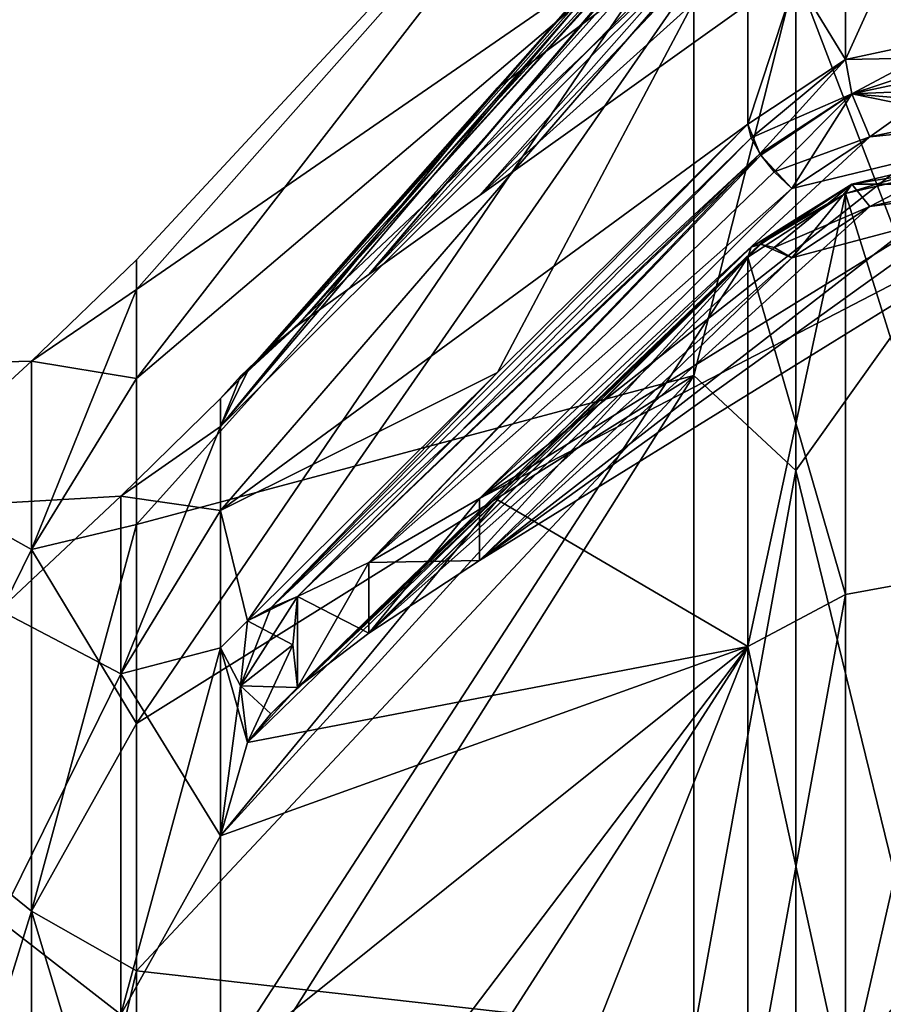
# Model space of a CAD drawing. Extents: x -65 to 0, y -51 to 51.
# Tile 13 of 16: x -43 to -29, y 27 to 43. Entities that reach past the tile are written whole.
import ezdxf

# ---------------------------------------------------------------- set-up
doc = ezdxf.new("R2010")
doc.units = 0
doc.header["$LTSCALE"] = 65.185185
for name, color, linetype in [('101', 7, 'CONTINUOUS'), ('102', 7, 'CONTINUOUS'), ('26', 7, 'CONTINUOUS'), ('27', 7, 'CONTINUOUS'), ('6', 7, 'CONTINUOUS'), ('63', 7, 'CONTINUOUS'), ('64', 7, 'CONTINUOUS'), ('66', 7, 'CONTINUOUS'), ('67', 7, 'CONTINUOUS'), ('68', 7, 'CONTINUOUS'), ('69', 7, 'CONTINUOUS'), ('7', 7, 'CONTINUOUS'), ('70', 7, 'CONTINUOUS'), ('71', 7, 'CONTINUOUS'), ('75', 7, 'CONTINUOUS'), ('76', 7, 'CONTINUOUS'), ('79', 7, 'CONTINUOUS'), ('8', 7, 'CONTINUOUS'), ('80', 7, 'CONTINUOUS'), ('81', 7, 'CONTINUOUS'), ('82', 7, 'CONTINUOUS'), ('83', 7, 'CONTINUOUS'), ('88', 7, 'CONTINUOUS'), ('89', 7, 'CONTINUOUS'), ('90', 7, 'CONTINUOUS'), ('92', 7, 'CONTINUOUS'), ('93', 7, 'CONTINUOUS'), ('94', 7, 'CONTINUOUS'), ('95', 7, 'CONTINUOUS'), ('96', 7, 'CONTINUOUS'), ('97', 7, 'CONTINUOUS')]:
    doc.layers.add(name, color=color, linetype=linetype)

msp = doc.modelspace()

# ---------------------------------------------------------------- linework, layer by layer
at = {"layer": '101', "linetype": 'CONTINUOUS'}
for points in [[(-35.719, 34.339, 20.98), (-25.663, 40.558, 24.571), (-30.68, 39.224, 23.939), (-35.719, 34.339, 20.98)], [(-30.68, 39.224, 23.939), (-25.663, 40.558, 24.571), (-29.422, 40.05, 24.42), (-30.68, 39.224, 23.939)], [(-25.663, 40.558, 24.571), (-27.89, 40.412, 24.583), (-29.422, 40.05, 24.42), (-25.663, 40.558, 24.571)]]:
    msp.add_3dface(points, dxfattribs=at)
at = {"layer": '102', "linetype": 'CONTINUOUS'}
for points in [[(-27.902, 40.704, 25.959), (-27.903, 34.137, 34.137), (-29.816, 40.261, 25.741), (-27.902, 40.704, 25.959)], [(-31.39, 39.233, 25.132), (-29.816, 40.261, 25.741), (-29.815, 33.79, 33.79), (-31.39, 39.233, 25.132)], [(-29.816, 40.261, 25.741), (-27.903, 34.137, 34.137), (-29.815, 33.79, 33.79), (-29.816, 40.261, 25.741)], [(-31.39, 32.946, 32.946), (-31.39, 39.233, 25.132), (-29.815, 33.79, 33.79), (-31.39, 32.946, 32.946)], [(-27.903, 34.137, 34.137), (-27.903, 25.956, 40.706), (-29.815, 25.741, 40.261), (-27.903, 34.137, 34.137)], [(-27.903, 34.137, 34.137), (-29.815, 25.741, 40.261), (-29.815, 33.79, 33.79), (-27.903, 34.137, 34.137)], [(-29.815, 25.741, 40.261), (-31.39, 32.946, 32.946), (-29.815, 33.79, 33.79), (-29.815, 25.741, 40.261)], [(-31.39, 25.132, 39.233), (-31.39, 32.946, 32.946), (-29.815, 25.741, 40.261), (-31.39, 25.132, 39.233)]]:
    msp.add_3dface(points, dxfattribs=at)
at = {"layer": '26', "linetype": 'CONTINUOUS'}
for points in [[(-41.511, 35.375, 5.086), (-41.511, 35.375, -5.086), (-39.898, 36.951), (-41.511, 35.375, 5.086)], [(-39.898, 36.497, 5.78), (-41.511, 35.375, 5.086), (-39.898, 36.951), (-39.898, 36.497, 5.78)], [(-39.898, 36.951), (-41.511, 35.375, -5.086), (-39.898, 36.497, -5.78), (-39.898, 36.951)], [(-39.898, 35.143, 11.419), (-41.511, 35.375, 5.086), (-39.898, 36.497, 5.78), (-39.898, 35.143, 11.419)], [(-41.511, 35.375, -5.086), (-41.511, 32.509, -14.847), (-39.898, 36.497, -5.78), (-41.511, 35.375, -5.086)], [(-39.898, 36.497, -5.78), (-41.511, 32.509, -14.847), (-39.898, 35.143, -11.419), (-39.898, 36.497, -5.78)], [(-43.473, 33.537, 10.897), (-43.473, 35.263), (-41.511, 35.375, 5.086), (-43.473, 33.537, 10.897)], [(-41.511, 32.509, 14.847), (-43.473, 33.537, 10.897), (-41.511, 35.375, 5.086), (-41.511, 32.509, 14.847)], [(-43.473, 35.263), (-43.473, 33.537, -10.897), (-41.511, 35.375, -5.086), (-43.473, 35.263)], [(-41.511, 35.375, 5.086), (-43.473, 35.263), (-41.511, 35.375, -5.086), (-41.511, 35.375, 5.086)], [(-41.511, 35.375, -5.086), (-43.473, 33.537, -10.897), (-41.511, 32.509, -14.847), (-41.511, 35.375, -5.086)], [(-41.511, 32.509, 14.847), (-41.511, 35.375, 5.086), (-39.898, 35.143, 11.419), (-41.511, 32.509, 14.847)], [(-39.898, 32.924, 16.776), (-41.511, 32.509, 14.847), (-39.898, 35.143, 11.419), (-39.898, 32.924, 16.776)], [(-39.898, 35.143, -11.419), (-41.511, 32.509, -14.847), (-39.898, 32.924, -16.776), (-39.898, 35.143, -11.419)], [(-43.473, 28.528, 20.727), (-43.473, 33.537, 10.897), (-41.511, 32.509, 14.847), (-43.473, 28.528, 20.727)], [(-43.473, 33.537, -10.897), (-43.473, 28.528, -20.727), (-41.511, 32.509, -14.847), (-43.473, 33.537, -10.897)], [(-39.898, 29.894, 21.72), (-41.511, 32.509, 14.847), (-39.898, 32.924, 16.776), (-39.898, 29.894, 21.72)], [(-41.511, 32.509, -14.847), (-41.511, 27.01, -23.404), (-39.898, 32.924, -16.776), (-41.511, 32.509, -14.847)], [(-39.898, 32.924, -16.776), (-41.511, 27.01, -23.404), (-39.898, 29.894, -21.72), (-39.898, 32.924, -16.776)], [(-41.511, 27.01, 23.404), (-43.473, 28.528, 20.727), (-41.511, 32.509, 14.847), (-41.511, 27.01, 23.404)], [(-41.511, 32.509, -14.847), (-43.473, 28.528, -20.727), (-41.511, 27.01, -23.404), (-41.511, 32.509, -14.847)], [(-41.511, 27.01, 23.404), (-41.511, 32.509, 14.847), (-39.898, 29.894, 21.72), (-41.511, 27.01, 23.404)], [(-39.898, 26.129, 26.129), (-41.511, 27.01, 23.404), (-39.898, 29.894, 21.72), (-39.898, 26.129, 26.129)], [(-39.898, 29.894, -21.72), (-41.511, 27.01, -23.404), (-39.898, 26.129, -26.129), (-39.898, 29.894, -21.72)], [(-43.473, 20.727, 28.528), (-43.473, 28.528, 20.727), (-41.511, 27.01, 23.404), (-43.473, 20.727, 28.528)], [(-43.473, 28.528, -20.727), (-43.473, 20.727, -28.528), (-41.511, 27.01, -23.404), (-43.473, 28.528, -20.727)]]:
    msp.add_3dface(points, dxfattribs=at)
at = {"layer": '27', "linetype": 'CONTINUOUS'}
for points in [[(-31.39, 46.543, -2.148), (-35.428, 41.966, -2.054), (-39.898, 36.497, -5.78), (-31.39, 46.543, -2.148)], [(-31.39, 46.543, -2.148), (-39.898, 36.497, -5.78), (-31.39, 45.005, -12.059), (-31.39, 46.543, -2.148)], [(-31.39, 46.543, 2.148), (-31.39, 45.005, 12.059), (-35.428, 41.966, 2.054), (-31.39, 46.543, 2.148)], [(-39.898, 35.143, 11.419), (-39.898, 36.497, 5.78), (-31.39, 45.005, 12.059), (-39.898, 35.143, 11.419)], [(-31.39, 41.381, 21.411), (-39.898, 35.143, 11.419), (-31.39, 45.005, 12.059), (-31.39, 41.381, 21.411)], [(-31.39, 45.005, 12.059), (-39.898, 36.497, 5.78), (-39.466, 37.389, 1.96), (-31.39, 45.005, 12.059)], [(-39.898, 36.497, -5.78), (-39.898, 35.143, -11.419), (-31.39, 45.005, -12.059), (-39.898, 36.497, -5.78)], [(-31.39, 45.005, -12.059), (-39.898, 35.143, -11.419), (-39.466, 33.36, -16.998), (-31.39, 45.005, -12.059)], [(-35.428, 41.966, 2.054), (-31.39, 45.005, 12.059), (-39.466, 37.389, 1.96), (-35.428, 41.966, 2.054)], [(-35.428, 37.371, -19.204), (-31.39, 45.005, -12.059), (-39.466, 33.36, -16.998), (-35.428, 37.371, -19.204)], [(-31.39, 41.381, -21.411), (-31.39, 45.005, -12.059), (-35.428, 37.371, -19.204), (-31.39, 41.381, -21.411)], [(-39.466, 37.389, -1.96), (-39.898, 36.497, -5.78), (-35.428, 41.966, -2.054), (-39.466, 37.389, -1.96)], [(-31.39, 41.381, 21.411), (-35.428, 37.371, 19.204), (-39.898, 35.143, 11.419), (-31.39, 41.381, 21.411)], [(-39.898, 29.894, -21.72), (-39.898, 26.129, -26.129), (-31.39, 39.233, -25.132), (-39.898, 29.894, -21.72)], [(-31.39, 39.233, -25.132), (-35.428, 35.317, -22.762), (-39.898, 29.894, -21.72), (-31.39, 39.233, -25.132)], [(-31.39, 39.233, -25.132), (-39.898, 26.129, -26.129), (-31.39, 32.946, -32.946), (-31.39, 39.233, -25.132)], [(-31.39, 39.233, 25.132), (-31.39, 32.946, 32.946), (-35.428, 35.317, 22.762), (-31.39, 39.233, 25.132)], [(-39.898, 36.497, 5.78), (-39.898, 36.951), (-39.466, 37.389, 1.96), (-39.898, 36.497, 5.78)], [(-39.466, 37.389, 1.96), (-39.898, 36.951), (-39.578, 37.314, 0), (-39.466, 37.389, 1.96)], [(-39.578, 37.314, 0), (-39.898, 36.497, -5.78), (-39.466, 37.389, -1.96), (-39.578, 37.314, 0)], [(-39.466, 33.36, 16.998), (-39.898, 35.143, 11.419), (-35.428, 37.371, 19.204), (-39.466, 33.36, 16.998)], [(-39.898, 36.951), (-39.898, 36.497, -5.78), (-39.578, 37.314, 0), (-39.898, 36.951)], [(-39.466, 31.4, -20.392), (-39.898, 29.894, -21.72), (-35.428, 35.317, -22.762), (-39.466, 31.4, -20.392)], [(-35.428, 35.317, 22.762), (-31.39, 32.946, 32.946), (-39.466, 31.4, 20.392), (-35.428, 35.317, 22.762)], [(-39.898, 32.924, 16.776), (-39.898, 35.143, 11.419), (-39.466, 33.36, 16.998), (-39.898, 32.924, 16.776)], [(-39.898, 35.143, -11.419), (-39.898, 32.924, -16.776), (-39.466, 33.36, -16.998), (-39.898, 35.143, -11.419)], [(-39.578, 32.315, 18.657), (-39.898, 32.924, 16.776), (-39.466, 33.36, 16.998), (-39.578, 32.315, 18.657)], [(-39.466, 33.36, -16.998), (-39.898, 32.924, -16.776), (-39.578, 32.315, -18.657), (-39.466, 33.36, -16.998)], [(-39.898, 26.129, 26.129), (-39.898, 29.894, 21.72), (-31.39, 32.946, 32.946), (-39.898, 26.129, 26.129)], [(-31.39, 25.132, 39.233), (-39.898, 26.129, 26.129), (-31.39, 32.946, 32.946), (-31.39, 25.132, 39.233)], [(-31.39, 32.946, 32.946), (-39.898, 29.894, 21.72), (-39.466, 31.4, 20.392), (-31.39, 32.946, 32.946)], [(-39.898, 26.129, -26.129), (-39.898, 21.72, -29.894), (-31.39, 32.946, -32.946), (-39.898, 26.129, -26.129)], [(-31.39, 32.946, -32.946), (-39.898, 21.72, -29.894), (-39.466, 20.392, -31.4), (-31.39, 32.946, -32.946)], [(-39.898, 29.894, 21.72), (-39.898, 32.924, 16.776), (-39.466, 31.4, 20.392), (-39.898, 29.894, 21.72)], [(-39.466, 31.4, 20.392), (-39.898, 32.924, 16.776), (-39.578, 32.315, 18.657), (-39.466, 31.4, 20.392)], [(-39.898, 32.924, -16.776), (-39.898, 29.894, -21.72), (-39.578, 32.315, -18.657), (-39.898, 32.924, -16.776)], [(-35.428, 22.762, -35.317), (-31.39, 32.946, -32.946), (-39.466, 20.392, -31.4), (-35.428, 22.762, -35.317)], [(-31.39, 25.132, -39.233), (-31.39, 32.946, -32.946), (-35.428, 22.762, -35.317), (-31.39, 25.132, -39.233)], [(-39.578, 32.315, -18.657), (-39.898, 29.894, -21.72), (-39.466, 31.4, -20.392), (-39.578, 32.315, -18.657)]]:
    msp.add_3dface(points, dxfattribs=at)
at = {"layer": '6', "linetype": 'CONTINUOUS'}
for points in [[(-28.617, 38.599, 33.446), (-28.617, 46.458, 21.217), (-30.616, 43.83, 25.305), (-28.617, 38.599, 33.446)], [(-28.617, 46.458, -21.217), (-28.617, 38.599, -33.446), (-30.616, 43.83, -25.305), (-28.617, 46.458, -21.217)], [(-32.261, 44.921, 20.515), (-32.261, 37.321, 32.339), (-30.616, 43.83, 25.305), (-32.261, 44.921, 20.515)], [(-32.261, 37.321, -32.339), (-32.261, 44.921, -20.515), (-30.616, 43.83, -25.305), (-32.261, 37.321, -32.339)], [(-30.616, 43.83, 25.305), (-32.261, 37.321, 32.339), (-30.616, 35.787, 35.787), (-30.616, 43.83, 25.305)], [(-30.616, 35.787, -35.787), (-32.261, 37.321, -32.339), (-30.616, 43.83, -25.305), (-30.616, 35.787, -35.787)], [(-28.617, 38.599, 33.446), (-30.616, 43.83, 25.305), (-30.616, 35.787, 35.787), (-28.617, 38.599, 33.446)], [(-28.617, 38.599, -33.446), (-30.616, 35.787, -35.787), (-30.616, 43.83, -25.305), (-28.617, 38.599, -33.446)], [(-28.617, 27.613, 42.966), (-28.617, 38.599, 33.446), (-30.616, 35.787, 35.787), (-28.617, 27.613, 42.966)], [(-28.617, 38.599, -33.446), (-28.617, 27.613, -42.966), (-30.616, 35.787, -35.787), (-28.617, 38.599, -33.446)], [(-32.261, 37.321, 32.339), (-32.261, 26.699, 41.544), (-30.616, 35.787, 35.787), (-32.261, 37.321, 32.339)], [(-32.261, 26.699, -41.544), (-32.261, 37.321, -32.339), (-30.616, 35.787, -35.787), (-32.261, 26.699, -41.544)], [(-30.616, 35.787, 35.787), (-32.261, 26.699, 41.544), (-30.616, 25.305, 43.83), (-30.616, 35.787, 35.787)], [(-30.616, 25.305, -43.83), (-32.261, 26.699, -41.544), (-30.616, 35.787, -35.787), (-30.616, 25.305, -43.83)], [(-28.617, 27.613, 42.966), (-30.616, 35.787, 35.787), (-30.616, 25.305, 43.83), (-28.617, 27.613, 42.966)], [(-28.617, 27.613, -42.966), (-30.616, 25.305, -43.83), (-30.616, 35.787, -35.787), (-28.617, 27.613, -42.966)], [(-28.617, 14.389, 49.005), (-28.617, 27.613, 42.966), (-30.616, 25.305, 43.83), (-28.617, 14.389, 49.005)], [(-28.617, 27.613, -42.966), (-28.617, 14.389, -49.005), (-30.616, 25.305, -43.83), (-28.617, 27.613, -42.966)]]:
    msp.add_3dface(points, dxfattribs=at)
at = {"layer": '63', "linetype": 'CONTINUOUS'}
for points in [[(-27.903, 34.137, -34.137), (-27.903, 40.706, -25.956), (-29.815, 40.261, -25.741), (-27.903, 34.137, -34.137)], [(-31.39, 39.233, -25.132), (-31.39, 32.946, -32.946), (-29.815, 40.261, -25.741), (-31.39, 39.233, -25.132)], [(-29.815, 40.261, -25.741), (-31.39, 32.946, -32.946), (-29.815, 33.79, -33.79), (-29.815, 40.261, -25.741)], [(-27.903, 34.137, -34.137), (-29.815, 40.261, -25.741), (-29.815, 33.79, -33.79), (-27.903, 34.137, -34.137)], [(-27.902, 25.959, -40.704), (-27.903, 34.137, -34.137), (-29.816, 25.741, -40.261), (-27.902, 25.959, -40.704)], [(-29.816, 25.741, -40.261), (-27.903, 34.137, -34.137), (-29.815, 33.79, -33.79), (-29.816, 25.741, -40.261)], [(-31.39, 32.946, -32.946), (-31.39, 25.132, -39.233), (-29.815, 33.79, -33.79), (-31.39, 32.946, -32.946)], [(-31.39, 25.132, -39.233), (-29.816, 25.741, -40.261), (-29.815, 33.79, -33.79), (-31.39, 25.132, -39.233)]]:
    msp.add_3dface(points, dxfattribs=at)
at = {"layer": '64', "linetype": 'CONTINUOUS'}
for points in [[(-29.815, 40.261, -25.741), (-27.903, 40.706, -25.956), (-29.711, 40.414, -25.011), (-29.815, 40.261, -25.741)], [(-29.711, 40.414, -25.011), (-27.903, 40.706, -25.956), (-27.915, 40.839, -25.209), (-29.711, 40.414, -25.011)], [(-27.891, 40.412, -24.583), (-29.711, 40.414, -25.011), (-27.915, 40.839, -25.209), (-27.891, 40.412, -24.583)], [(-29.815, 40.261, -25.741), (-29.711, 40.414, -25.011), (-31.197, 39.444, -24.456), (-29.815, 40.261, -25.741)], [(-31.197, 39.444, -24.456), (-29.711, 40.414, -25.011), (-30.966, 39.389, -24.153), (-31.197, 39.444, -24.456)], [(-29.711, 40.414, -25.011), (-29.42, 40.05, -24.42), (-30.966, 39.389, -24.153), (-29.711, 40.414, -25.011)], [(-29.42, 40.05, -24.42), (-29.711, 40.414, -25.011), (-27.891, 40.412, -24.583), (-29.42, 40.05, -24.42)], [(-31.39, 39.233, -25.132), (-29.815, 40.261, -25.741), (-31.197, 39.444, -24.456), (-31.39, 39.233, -25.132)], [(-30.966, 39.389, -24.153), (-29.42, 40.05, -24.42), (-30.68, 39.224, -23.939), (-30.966, 39.389, -24.153)]]:
    msp.add_3dface(points, dxfattribs=at)
at = {"layer": '66', "linetype": 'CONTINUOUS'}
for points in [[(-35.719, 35.339, -19.248), (-25.663, 40.558, -24.571), (-25.663, 41.558, -22.839), (-35.719, 35.339, -19.248)], [(-35.719, 34.339, -20.98), (-25.663, 40.558, -24.571), (-35.719, 35.339, -19.248), (-35.719, 34.339, -20.98)], [(-37.506, 34.303, -18.49), (-35.719, 34.339, -20.98), (-35.719, 35.339, -19.248), (-37.506, 34.303, -18.49)], [(-37.505, 33.165, -20.463), (-35.719, 34.339, -20.98), (-37.506, 34.303, -18.49), (-37.505, 33.165, -20.463)], [(-38.659, 33.757, -17.789), (-37.505, 33.165, -20.463), (-37.506, 34.303, -18.49), (-38.659, 33.757, -17.789)], [(-38.735, 32.974, -19.037), (-38.659, 32.284, -20.34), (-38.659, 33.757, -17.789), (-38.735, 32.974, -19.037)], [(-38.659, 32.284, -20.34), (-37.505, 33.165, -20.463), (-38.659, 33.757, -17.789), (-38.659, 32.284, -20.34)]]:
    msp.add_3dface(points, dxfattribs=at)
at = {"layer": '67', "linetype": 'CONTINUOUS'}
for points in [[(-27.891, 40.412, -24.583), (-25.663, 40.558, -24.571), (-35.719, 34.339, -20.98), (-27.891, 40.412, -24.583)], [(-29.42, 40.05, -24.42), (-27.891, 40.412, -24.583), (-35.719, 34.339, -20.98), (-29.42, 40.05, -24.42)], [(-30.68, 39.224, -23.939), (-29.42, 40.05, -24.42), (-35.719, 34.339, -20.98), (-30.68, 39.224, -23.939)]]:
    msp.add_3dface(points, dxfattribs=at)
at = {"layer": '68', "linetype": 'CONTINUOUS'}
for points in [[(-31.39, 39.233, -25.132), (-31.197, 39.444, -24.456), (-39.089, 31.863, -20.373), (-31.39, 39.233, -25.132)], [(-31.197, 39.444, -24.456), (-38.659, 32.284, -20.34), (-39.089, 31.863, -20.373), (-31.197, 39.444, -24.456)], [(-31.197, 39.444, -24.456), (-37.505, 33.165, -20.463), (-38.659, 32.284, -20.34), (-31.197, 39.444, -24.456)], [(-31.197, 39.444, -24.456), (-30.966, 39.389, -24.153), (-37.505, 33.165, -20.463), (-31.197, 39.444, -24.456)], [(-30.966, 39.389, -24.153), (-30.68, 39.224, -23.939), (-37.505, 33.165, -20.463), (-30.966, 39.389, -24.153)], [(-35.428, 35.317, -22.762), (-31.39, 39.233, -25.132), (-39.089, 31.863, -20.373), (-35.428, 35.317, -22.762)], [(-30.68, 39.224, -23.939), (-35.719, 34.339, -20.98), (-37.505, 33.165, -20.463), (-30.68, 39.224, -23.939)], [(-39.466, 31.4, -20.392), (-35.428, 35.317, -22.762), (-39.089, 31.863, -20.373), (-39.466, 31.4, -20.392)]]:
    msp.add_3dface(points, dxfattribs=at)
at = {"layer": '69', "linetype": 'CONTINUOUS'}
for points in [[(-39.578, 32.315, -18.657), (-38.735, 32.974, -19.037), (-38.659, 33.757, -17.789), (-39.578, 32.315, -18.657)], [(-39.578, 32.315, -18.657), (-38.659, 33.757, -17.789), (-39.089, 33.575, -17.408), (-39.578, 32.315, -18.657)], [(-39.466, 33.36, -16.998), (-39.578, 32.315, -18.657), (-39.089, 33.575, -17.408), (-39.466, 33.36, -16.998)], [(-39.578, 32.315, -18.657), (-39.466, 31.4, -20.392), (-38.735, 32.974, -19.037), (-39.578, 32.315, -18.657)], [(-39.466, 31.4, -20.392), (-38.659, 32.284, -20.34), (-38.735, 32.974, -19.037), (-39.466, 31.4, -20.392)], [(-38.659, 32.284, -20.34), (-39.466, 31.4, -20.392), (-39.089, 31.863, -20.373), (-38.659, 32.284, -20.34)]]:
    msp.add_3dface(points, dxfattribs=at)
at = {"layer": '7', "linetype": 'CONTINUOUS'}
for points in [[(-32.261, 44.921, 20.515), (-32.261, 48.881, 7.028), (-41.256, 37.273, 12.111), (-32.261, 44.921, 20.515)], [(-32.261, 48.881, 7.028), (-32.261, 48.881, -7.028), (-41.256, 39.192), (-32.261, 48.881, 7.028)], [(-41.256, 37.273, 12.111), (-32.261, 48.881, 7.028), (-41.256, 38.709, 6.131), (-41.256, 37.273, 12.111)], [(-41.256, 38.709, 6.131), (-32.261, 48.881, 7.028), (-41.256, 39.192), (-41.256, 38.709, 6.131)], [(-32.261, 48.881, -7.028), (-32.261, 44.921, -20.515), (-41.256, 38.709, -6.131), (-32.261, 48.881, -7.028)], [(-41.256, 39.192), (-32.261, 48.881, -7.028), (-41.256, 38.709, -6.131), (-41.256, 39.192)], [(-32.261, 37.321, 32.339), (-32.261, 44.921, 20.515), (-41.256, 31.707, 23.036), (-32.261, 37.321, 32.339)], [(-41.256, 31.707, 23.036), (-32.261, 44.921, 20.515), (-41.256, 34.92, 17.793), (-41.256, 31.707, 23.036)], [(-41.256, 34.92, 17.793), (-32.261, 44.921, 20.515), (-41.256, 37.273, 12.111), (-41.256, 34.92, 17.793)], [(-32.261, 44.921, -20.515), (-32.261, 37.321, -32.339), (-41.256, 34.92, -17.793), (-32.261, 44.921, -20.515)], [(-41.256, 38.709, -6.131), (-32.261, 44.921, -20.515), (-41.256, 37.273, -12.111), (-41.256, 38.709, -6.131)], [(-41.256, 37.273, -12.111), (-32.261, 44.921, -20.515), (-41.256, 34.92, -17.793), (-41.256, 37.273, -12.111)], [(-32.261, 26.699, 41.544), (-32.261, 37.321, 32.339), (-41.256, 23.036, 31.707), (-32.261, 26.699, 41.544)], [(-41.256, 23.036, 31.707), (-32.261, 37.321, 32.339), (-41.256, 27.713, 27.713), (-41.256, 23.036, 31.707)], [(-41.256, 27.713, 27.713), (-32.261, 37.321, 32.339), (-41.256, 31.707, 23.036), (-41.256, 27.713, 27.713)], [(-32.261, 37.321, -32.339), (-32.261, 26.699, -41.544), (-41.256, 27.713, -27.713), (-32.261, 37.321, -32.339)], [(-41.256, 34.92, -17.793), (-32.261, 37.321, -32.339), (-41.256, 31.707, -23.036), (-41.256, 34.92, -17.793)], [(-41.256, 31.707, -23.036), (-32.261, 37.321, -32.339), (-41.256, 27.713, -27.713), (-41.256, 31.707, -23.036)], [(-41.256, 27.713, -27.713), (-32.261, 26.699, -41.544), (-41.256, 23.036, -31.707), (-41.256, 27.713, -27.713)]]:
    msp.add_3dface(points, dxfattribs=at)
at = {"layer": '70', "linetype": 'CONTINUOUS'}
for points in [[(-31.39, 41.381, -21.411), (-35.428, 37.371, -19.204), (-39.089, 33.575, -17.408), (-31.39, 41.381, -21.411)], [(-31.39, 41.381, -21.411), (-39.089, 33.575, -17.408), (-31.338, 41.157, -21.725), (-31.39, 41.381, -21.411)], [(-39.089, 33.575, -17.408), (-38.659, 33.757, -17.789), (-31.338, 41.157, -21.725), (-39.089, 33.575, -17.408)], [(-31.338, 41.157, -21.725), (-38.659, 33.757, -17.789), (-31.182, 40.88, -21.943), (-31.338, 41.157, -21.725)], [(-38.659, 33.757, -17.789), (-37.506, 34.303, -18.49), (-31.182, 40.88, -21.943), (-38.659, 33.757, -17.789)], [(-37.506, 34.303, -18.49), (-30.68, 40.344, -21.999), (-31.182, 40.88, -21.943), (-37.506, 34.303, -18.49)], [(-37.506, 34.303, -18.49), (-35.719, 35.339, -19.248), (-30.68, 40.344, -21.999), (-37.506, 34.303, -18.49)], [(-35.428, 37.371, -19.204), (-39.466, 33.36, -16.998), (-39.089, 33.575, -17.408), (-35.428, 37.371, -19.204)]]:
    msp.add_3dface(points, dxfattribs=at)
at = {"layer": '71', "linetype": 'CONTINUOUS'}
for points in [[(-29.713, 41.867, -22.493), (-27.903, 42.831, -22.275), (-29.816, 42.422, -21.996), (-29.713, 41.867, -22.493)], [(-27.903, 42.831, -22.275), (-29.713, 41.867, -22.493), (-27.915, 42.252, -22.763), (-27.903, 42.831, -22.275)], [(-31.39, 41.381, -21.411), (-31.338, 41.157, -21.725), (-29.816, 42.422, -21.996), (-31.39, 41.381, -21.411)], [(-31.338, 41.157, -21.725), (-29.713, 41.867, -22.493), (-29.816, 42.422, -21.996), (-31.338, 41.157, -21.725)], [(-29.713, 41.867, -22.493), (-29.422, 41.173, -22.474), (-27.915, 42.252, -22.763), (-29.713, 41.867, -22.493)], [(-29.422, 41.173, -22.474), (-27.89, 41.496, -22.706), (-27.915, 42.252, -22.763), (-29.422, 41.173, -22.474)], [(-31.338, 41.157, -21.725), (-31.182, 40.88, -21.943), (-29.713, 41.867, -22.493), (-31.338, 41.157, -21.725)], [(-31.182, 40.88, -21.943), (-30.68, 40.344, -21.999), (-29.713, 41.867, -22.493), (-31.182, 40.88, -21.943)], [(-30.68, 40.344, -21.999), (-29.422, 41.173, -22.474), (-29.713, 41.867, -22.493), (-30.68, 40.344, -21.999)]]:
    msp.add_3dface(points, dxfattribs=at)
at = {"layer": '75', "linetype": 'CONTINUOUS'}
for points in [[(-35.719, 35.339, -19.248), (-25.663, 41.558, -22.839), (-30.68, 40.344, -21.999), (-35.719, 35.339, -19.248)], [(-30.68, 40.344, -21.999), (-25.663, 41.558, -22.839), (-29.422, 41.173, -22.474), (-30.68, 40.344, -21.999)], [(-25.663, 41.558, -22.839), (-27.89, 41.496, -22.706), (-29.422, 41.173, -22.474), (-25.663, 41.558, -22.839)]]:
    msp.add_3dface(points, dxfattribs=at)
at = {"layer": '76', "linetype": 'CONTINUOUS'}
for points in [[(-27.903, 42.831, -22.275), (-27.903, 46.632, -12.495), (-29.816, 42.422, -21.996), (-27.903, 42.831, -22.275)], [(-29.816, 42.422, -21.996), (-27.903, 46.632, -12.495), (-29.815, 46.158, -12.368), (-29.816, 42.422, -21.996)], [(-31.39, 45.005, -12.059), (-31.39, 41.381, -21.411), (-29.815, 46.158, -12.368), (-31.39, 45.005, -12.059)], [(-31.39, 41.381, -21.411), (-29.816, 42.422, -21.996), (-29.815, 46.158, -12.368), (-31.39, 41.381, -21.411)]]:
    msp.add_3dface(points, dxfattribs=at)
at = {"layer": '79', "linetype": 'CONTINUOUS'}
for points in [[(-35.719, 40.228, -1), (-25.663, 47.41, -1), (-35.719, 40.228, 1), (-35.719, 40.228, -1)], [(-35.719, 40.228, 1), (-25.663, 47.41, -1), (-25.663, 47.41, 1), (-35.719, 40.228, 1)], [(-37.505, 38.953, -1.139), (-35.719, 40.228, -1), (-37.506, 38.953, 1.139), (-37.505, 38.953, -1.139)], [(-37.506, 38.953, 1.139), (-35.719, 40.228, -1), (-35.719, 40.228, 1), (-37.506, 38.953, 1.139)], [(-38.659, 38.129, -1.473), (-37.505, 38.953, -1.139), (-38.659, 38.129, 1.473), (-38.659, 38.129, -1.473)], [(-38.659, 38.129, 1.473), (-37.505, 38.953, -1.139), (-37.506, 38.953, 1.139), (-38.659, 38.129, 1.473)], [(-38.735, 38.075, 0), (-38.659, 38.129, -1.473), (-38.659, 38.129, 1.473), (-38.735, 38.075, 0)]]:
    msp.add_3dface(points, dxfattribs=at)
at = {"layer": '8', "linetype": 'CONTINUOUS'}
for points in [[(-41.256, 38.709, 6.131), (-41.256, 39.192), (-42.948, 37.556, 5.4), (-41.256, 38.709, 6.131)], [(-41.256, 39.192), (-41.256, 38.709, -6.131), (-42.948, 37.556, -5.4), (-41.256, 39.192)], [(-41.256, 39.192), (-42.948, 37.556, -5.4), (-42.948, 37.556, 5.4), (-41.256, 39.192)], [(-41.256, 37.273, 12.111), (-41.256, 38.709, 6.131), (-42.948, 34.514, 15.762), (-41.256, 37.273, 12.111)], [(-41.256, 38.709, 6.131), (-42.948, 37.556, 5.4), (-42.948, 34.514, 15.762), (-41.256, 38.709, 6.131)], [(-41.256, 38.709, -6.131), (-41.256, 37.273, -12.111), (-42.948, 37.556, -5.4), (-41.256, 38.709, -6.131)], [(-42.948, 37.556, -5.4), (-42.948, 34.514, -15.762), (-45.004, 35.665, -11.588), (-42.948, 37.556, -5.4)], [(-42.948, 37.556, 5.4), (-42.948, 37.556, -5.4), (-45.004, 37.5), (-42.948, 37.556, 5.4)], [(-45.004, 37.5), (-42.948, 37.556, -5.4), (-45.004, 35.665, -11.588), (-45.004, 37.5)], [(-42.948, 34.514, 15.762), (-42.948, 37.556, 5.4), (-45.004, 35.665, 11.588), (-42.948, 34.514, 15.762)], [(-45.004, 35.665, 11.588), (-42.948, 37.556, 5.4), (-45.004, 37.5), (-45.004, 35.665, 11.588)], [(-41.256, 37.273, -12.111), (-42.948, 34.514, -15.762), (-42.948, 37.556, -5.4), (-41.256, 37.273, -12.111)], [(-41.256, 34.92, 17.793), (-41.256, 37.273, 12.111), (-42.948, 34.514, 15.762), (-41.256, 34.92, 17.793)], [(-41.256, 37.273, -12.111), (-41.256, 34.92, -17.793), (-42.948, 34.514, -15.762), (-41.256, 37.273, -12.111)], [(-45.004, 35.665, -11.588), (-42.948, 34.514, -15.762), (-45.004, 30.338, -22.042), (-45.004, 35.665, -11.588)], [(-45.004, 30.338, 22.042), (-42.948, 34.514, 15.762), (-45.004, 35.665, 11.588), (-45.004, 30.338, 22.042)], [(-41.256, 31.707, 23.036), (-41.256, 34.92, 17.793), (-42.948, 28.675, 24.847), (-41.256, 31.707, 23.036)], [(-41.256, 34.92, 17.793), (-42.948, 34.514, 15.762), (-42.948, 28.675, 24.847), (-41.256, 34.92, 17.793)], [(-41.256, 34.92, -17.793), (-41.256, 31.707, -23.036), (-42.948, 34.514, -15.762), (-41.256, 34.92, -17.793)], [(-42.948, 34.514, -15.762), (-42.948, 28.675, -24.847), (-45.004, 30.338, -22.042), (-42.948, 34.514, -15.762)], [(-42.948, 28.675, 24.847), (-42.948, 34.514, 15.762), (-45.004, 30.338, 22.042), (-42.948, 28.675, 24.847)], [(-41.256, 31.707, -23.036), (-42.948, 28.675, -24.847), (-42.948, 34.514, -15.762), (-41.256, 31.707, -23.036)], [(-41.256, 27.713, 27.713), (-41.256, 31.707, 23.036), (-42.948, 28.675, 24.847), (-41.256, 27.713, 27.713)], [(-41.256, 31.707, -23.036), (-41.256, 27.713, -27.713), (-42.948, 28.675, -24.847), (-41.256, 31.707, -23.036)], [(-45.004, 30.338, -22.042), (-42.948, 28.675, -24.847), (-45.004, 22.042, -30.338), (-45.004, 30.338, -22.042)], [(-45.004, 22.042, 30.338), (-42.948, 28.675, 24.847), (-45.004, 30.338, 22.042), (-45.004, 22.042, 30.338)], [(-42.948, 28.675, -24.847), (-42.948, 20.513, -31.919), (-45.004, 22.042, -30.338), (-42.948, 28.675, -24.847)], [(-42.948, 20.513, 31.919), (-42.948, 28.675, 24.847), (-45.004, 22.042, 30.338), (-42.948, 20.513, 31.919)], [(-41.256, 27.713, 27.713), (-42.948, 28.675, 24.847), (-42.948, 20.513, 31.919), (-41.256, 27.713, 27.713)], [(-41.256, 27.713, -27.713), (-41.256, 23.036, -31.707), (-42.948, 28.675, -24.847), (-41.256, 27.713, -27.713)], [(-41.256, 23.036, -31.707), (-42.948, 20.513, -31.919), (-42.948, 28.675, -24.847), (-41.256, 23.036, -31.707)], [(-41.256, 23.036, 31.707), (-41.256, 27.713, 27.713), (-42.948, 20.513, 31.919), (-41.256, 23.036, 31.707)]]:
    msp.add_3dface(points, dxfattribs=at)
at = {"layer": '80', "linetype": 'CONTINUOUS'}
for points in [[(-27.891, 47.289, -1.084), (-25.663, 47.41, -1), (-35.719, 40.228, -1), (-27.891, 47.289, -1.084)], [(-29.42, 46.895, -1.123), (-27.891, 47.289, -1.084), (-35.719, 40.228, -1), (-29.42, 46.895, -1.123)], [(-30.68, 45.939, -1.12), (-29.42, 46.895, -1.123), (-35.719, 40.228, -1), (-30.68, 45.939, -1.12)]]:
    msp.add_3dface(points, dxfattribs=at)
at = {"layer": '81', "linetype": 'CONTINUOUS'}
for points in [[(-35.428, 41.966, -2.054), (-31.39, 46.543, -2.148), (-39.089, 37.781, -1.712), (-35.428, 41.966, -2.054)], [(-31.39, 46.543, -2.148), (-31.196, 46.387, -1.457), (-39.089, 37.781, -1.712), (-31.39, 46.543, -2.148)], [(-31.196, 46.387, -1.457), (-38.659, 38.129, -1.473), (-39.089, 37.781, -1.712), (-31.196, 46.387, -1.457)], [(-31.196, 46.387, -1.457), (-37.505, 38.953, -1.139), (-38.659, 38.129, -1.473), (-31.196, 46.387, -1.457)], [(-31.196, 46.387, -1.457), (-30.966, 46.188, -1.222), (-37.505, 38.953, -1.139), (-31.196, 46.387, -1.457)], [(-30.966, 46.188, -1.222), (-30.68, 45.939, -1.12), (-37.505, 38.953, -1.139), (-30.966, 46.188, -1.222)], [(-30.68, 45.939, -1.12), (-35.719, 40.228, -1), (-37.505, 38.953, -1.139), (-30.68, 45.939, -1.12)], [(-39.466, 37.389, -1.96), (-35.428, 41.966, -2.054), (-39.089, 37.781, -1.712), (-39.466, 37.389, -1.96)]]:
    msp.add_3dface(points, dxfattribs=at)
at = {"layer": '82', "linetype": 'CONTINUOUS'}
for points in [[(-39.578, 37.314, 0), (-38.735, 38.075, 0), (-38.659, 38.129, 1.473), (-39.578, 37.314, 0)], [(-39.578, 37.314, 0), (-38.659, 38.129, 1.473), (-39.089, 37.781, 1.712), (-39.578, 37.314, 0)], [(-39.578, 37.314, 0), (-39.466, 37.389, -1.96), (-38.735, 38.075, 0), (-39.578, 37.314, 0)], [(-39.466, 37.389, -1.96), (-38.659, 38.129, -1.473), (-38.735, 38.075, 0), (-39.466, 37.389, -1.96)], [(-38.659, 38.129, -1.473), (-39.466, 37.389, -1.96), (-39.089, 37.781, -1.712), (-38.659, 38.129, -1.473)], [(-39.466, 37.389, 1.96), (-39.578, 37.314, 0), (-39.089, 37.781, 1.712), (-39.466, 37.389, 1.96)]]:
    msp.add_3dface(points, dxfattribs=at)
at = {"layer": '83', "linetype": 'CONTINUOUS'}
for points in [[(-31.39, 46.543, 2.148), (-35.428, 41.966, 2.054), (-39.089, 37.781, 1.712), (-31.39, 46.543, 2.148)], [(-31.39, 46.543, 2.148), (-39.089, 37.781, 1.712), (-31.337, 46.505, 1.762), (-31.39, 46.543, 2.148)], [(-39.089, 37.781, 1.712), (-38.659, 38.129, 1.473), (-31.337, 46.505, 1.762), (-39.089, 37.781, 1.712)], [(-31.337, 46.505, 1.762), (-38.659, 38.129, 1.473), (-31.182, 46.374, 1.436), (-31.337, 46.505, 1.762)], [(-38.659, 38.129, 1.473), (-37.506, 38.953, 1.139), (-31.182, 46.374, 1.436), (-38.659, 38.129, 1.473)], [(-37.506, 38.953, 1.139), (-30.68, 45.939, 1.12), (-31.182, 46.374, 1.436), (-37.506, 38.953, 1.139)], [(-37.506, 38.953, 1.139), (-35.719, 40.228, 1), (-30.68, 45.939, 1.12), (-37.506, 38.953, 1.139)], [(-35.428, 41.966, 2.054), (-39.466, 37.389, 1.96), (-39.089, 37.781, 1.712), (-35.428, 41.966, 2.054)]]:
    msp.add_3dface(points, dxfattribs=at)
at = {"layer": '88', "linetype": 'CONTINUOUS'}
msp.add_3dface([(-35.719, 40.228, 1), (-25.663, 47.41, 1), (-30.68, 45.939, 1.12), (-35.719, 40.228, 1)], dxfattribs=at)
at = {"layer": '89', "linetype": 'CONTINUOUS'}
for points in [[(-27.903, 46.632, 12.495), (-27.903, 42.831, 22.275), (-29.815, 46.158, 12.368), (-27.903, 46.632, 12.495)], [(-31.39, 45.005, 12.059), (-29.815, 46.158, 12.368), (-29.815, 42.423, 21.997), (-31.39, 45.005, 12.059)], [(-29.815, 46.158, 12.368), (-27.903, 42.831, 22.275), (-29.815, 42.423, 21.997), (-29.815, 46.158, 12.368)], [(-31.39, 41.381, 21.411), (-31.39, 45.005, 12.059), (-29.815, 42.423, 21.997), (-31.39, 41.381, 21.411)]]:
    msp.add_3dface(points, dxfattribs=at)
at = {"layer": '90', "linetype": 'CONTINUOUS'}
for points in [[(-29.815, 42.423, 21.997), (-27.903, 42.831, 22.275), (-27.916, 42.461, 22.668), (-29.815, 42.423, 21.997)], [(-29.711, 41.867, 22.494), (-29.815, 42.423, 21.997), (-27.916, 42.461, 22.668), (-29.711, 41.867, 22.494)], [(-27.91, 41.945, 22.811), (-29.711, 41.867, 22.494), (-27.916, 42.461, 22.668), (-27.91, 41.945, 22.811)], [(-31.39, 41.381, 21.411), (-29.815, 42.423, 21.997), (-31.197, 40.901, 21.931), (-31.39, 41.381, 21.411)], [(-29.815, 42.423, 21.997), (-29.711, 41.867, 22.494), (-31.197, 40.901, 21.931), (-29.815, 42.423, 21.997)], [(-31.197, 40.901, 21.931), (-29.711, 41.867, 22.494), (-30.966, 40.612, 22.035), (-31.197, 40.901, 21.931)], [(-29.711, 41.867, 22.494), (-29.42, 41.174, 22.475), (-30.966, 40.612, 22.035), (-29.711, 41.867, 22.494)], [(-27.901, 41.711, 22.784), (-29.711, 41.867, 22.494), (-27.91, 41.945, 22.811), (-27.901, 41.711, 22.784)], [(-29.42, 41.174, 22.475), (-29.711, 41.867, 22.494), (-27.891, 41.496, 22.706), (-29.42, 41.174, 22.475)], [(-27.891, 41.496, 22.706), (-29.711, 41.867, 22.494), (-27.901, 41.711, 22.784), (-27.891, 41.496, 22.706)], [(-30.966, 40.612, 22.035), (-29.42, 41.174, 22.475), (-30.68, 40.344, 21.999), (-30.966, 40.612, 22.035)]]:
    msp.add_3dface(points, dxfattribs=at)
at = {"layer": '92', "linetype": 'CONTINUOUS'}
for points in [[(-35.719, 35.339, 19.248), (-25.663, 41.558, 22.839), (-35.719, 34.339, 20.98), (-35.719, 35.339, 19.248)], [(-35.719, 34.339, 20.98), (-25.663, 41.558, 22.839), (-25.663, 40.558, 24.571), (-35.719, 34.339, 20.98)], [(-37.505, 34.303, 18.49), (-35.719, 35.339, 19.248), (-37.506, 33.165, 20.463), (-37.505, 34.303, 18.49)], [(-37.506, 33.165, 20.463), (-35.719, 35.339, 19.248), (-35.719, 34.339, 20.98), (-37.506, 33.165, 20.463)], [(-38.659, 33.757, 17.789), (-37.505, 34.303, 18.49), (-38.659, 32.284, 20.34), (-38.659, 33.757, 17.789)], [(-38.659, 32.284, 20.34), (-37.505, 34.303, 18.49), (-37.506, 33.165, 20.463), (-38.659, 32.284, 20.34)], [(-38.735, 32.974, 19.037), (-38.659, 33.757, 17.789), (-38.659, 32.284, 20.34), (-38.735, 32.974, 19.037)]]:
    msp.add_3dface(points, dxfattribs=at)
at = {"layer": '93', "linetype": 'CONTINUOUS'}
for points in [[(-27.891, 41.496, 22.706), (-25.663, 41.558, 22.839), (-35.719, 35.339, 19.248), (-27.891, 41.496, 22.706)], [(-29.42, 41.174, 22.475), (-27.891, 41.496, 22.706), (-35.719, 35.339, 19.248), (-29.42, 41.174, 22.475)], [(-30.68, 40.344, 21.999), (-29.42, 41.174, 22.475), (-35.719, 35.339, 19.248), (-30.68, 40.344, 21.999)]]:
    msp.add_3dface(points, dxfattribs=at)
at = {"layer": '94', "linetype": 'CONTINUOUS'}
for points in [[(-35.428, 37.371, 19.204), (-31.39, 41.381, 21.411), (-39.089, 33.575, 17.408), (-35.428, 37.371, 19.204)], [(-31.39, 41.381, 21.411), (-31.197, 40.901, 21.931), (-39.089, 33.575, 17.408), (-31.39, 41.381, 21.411)], [(-31.197, 40.901, 21.931), (-38.659, 33.757, 17.789), (-39.089, 33.575, 17.408), (-31.197, 40.901, 21.931)], [(-31.197, 40.901, 21.931), (-37.505, 34.303, 18.49), (-38.659, 33.757, 17.789), (-31.197, 40.901, 21.931)], [(-31.197, 40.901, 21.931), (-30.966, 40.612, 22.035), (-37.505, 34.303, 18.49), (-31.197, 40.901, 21.931)], [(-30.966, 40.612, 22.035), (-30.68, 40.344, 21.999), (-37.505, 34.303, 18.49), (-30.966, 40.612, 22.035)], [(-30.68, 40.344, 21.999), (-35.719, 35.339, 19.248), (-37.505, 34.303, 18.49), (-30.68, 40.344, 21.999)], [(-39.466, 33.36, 16.998), (-35.428, 37.371, 19.204), (-39.089, 33.575, 17.408), (-39.466, 33.36, 16.998)]]:
    msp.add_3dface(points, dxfattribs=at)
at = {"layer": '95', "linetype": 'CONTINUOUS'}
for points in [[(-39.466, 33.36, 16.998), (-38.659, 33.757, 17.789), (-38.735, 32.974, 19.037), (-39.466, 33.36, 16.998)], [(-38.659, 33.757, 17.789), (-39.466, 33.36, 16.998), (-39.089, 33.575, 17.408), (-38.659, 33.757, 17.789)], [(-39.578, 32.315, 18.657), (-39.466, 33.36, 16.998), (-38.735, 32.974, 19.037), (-39.578, 32.315, 18.657)], [(-39.578, 32.315, 18.657), (-38.735, 32.974, 19.037), (-38.659, 32.284, 20.34), (-39.578, 32.315, 18.657)], [(-39.466, 31.4, 20.392), (-39.578, 32.315, 18.657), (-39.089, 31.863, 20.373), (-39.466, 31.4, 20.392)], [(-39.578, 32.315, 18.657), (-38.659, 32.284, 20.34), (-39.089, 31.863, 20.373), (-39.578, 32.315, 18.657)]]:
    msp.add_3dface(points, dxfattribs=at)
at = {"layer": '96', "linetype": 'CONTINUOUS'}
for points in [[(-38.659, 32.284, 20.34), (-37.506, 33.165, 20.463), (-31.182, 39.443, 24.43), (-38.659, 32.284, 20.34)], [(-31.337, 39.393, 24.778), (-38.659, 32.284, 20.34), (-31.182, 39.443, 24.43), (-31.337, 39.393, 24.778)], [(-37.506, 33.165, 20.463), (-30.68, 39.224, 23.939), (-31.182, 39.443, 24.43), (-37.506, 33.165, 20.463)], [(-31.39, 39.233, 25.132), (-39.089, 31.863, 20.373), (-31.337, 39.393, 24.778), (-31.39, 39.233, 25.132)], [(-39.089, 31.863, 20.373), (-38.659, 32.284, 20.34), (-31.337, 39.393, 24.778), (-39.089, 31.863, 20.373)], [(-31.39, 39.233, 25.132), (-35.428, 35.317, 22.762), (-39.089, 31.863, 20.373), (-31.39, 39.233, 25.132)], [(-37.506, 33.165, 20.463), (-35.719, 34.339, 20.98), (-30.68, 39.224, 23.939), (-37.506, 33.165, 20.463)], [(-35.428, 35.317, 22.762), (-39.466, 31.4, 20.392), (-39.089, 31.863, 20.373), (-35.428, 35.317, 22.762)]]:
    msp.add_3dface(points, dxfattribs=at)
at = {"layer": '97', "linetype": 'CONTINUOUS'}
for points in [[(-27.902, 40.704, 25.959), (-29.816, 40.261, 25.741), (-27.915, 40.839, 25.211), (-27.902, 40.704, 25.959)], [(-29.816, 40.261, 25.741), (-29.713, 40.413, 25.011), (-27.915, 40.839, 25.211), (-29.816, 40.261, 25.741)], [(-29.713, 40.413, 25.011), (-29.422, 40.05, 24.42), (-27.915, 40.839, 25.211), (-29.713, 40.413, 25.011)], [(-29.422, 40.05, 24.42), (-27.89, 40.412, 24.583), (-27.915, 40.839, 25.211), (-29.422, 40.05, 24.42)], [(-31.337, 39.393, 24.778), (-31.182, 39.443, 24.43), (-29.713, 40.413, 25.011), (-31.337, 39.393, 24.778)], [(-31.337, 39.393, 24.778), (-29.713, 40.413, 25.011), (-29.816, 40.261, 25.741), (-31.337, 39.393, 24.778)], [(-31.182, 39.443, 24.43), (-30.68, 39.224, 23.939), (-29.713, 40.413, 25.011), (-31.182, 39.443, 24.43)], [(-30.68, 39.224, 23.939), (-29.422, 40.05, 24.42), (-29.713, 40.413, 25.011), (-30.68, 39.224, 23.939)], [(-31.39, 39.233, 25.132), (-31.337, 39.393, 24.778), (-29.816, 40.261, 25.741), (-31.39, 39.233, 25.132)]]:
    msp.add_3dface(points, dxfattribs=at)

doc.saveas('drawing.dxf')
